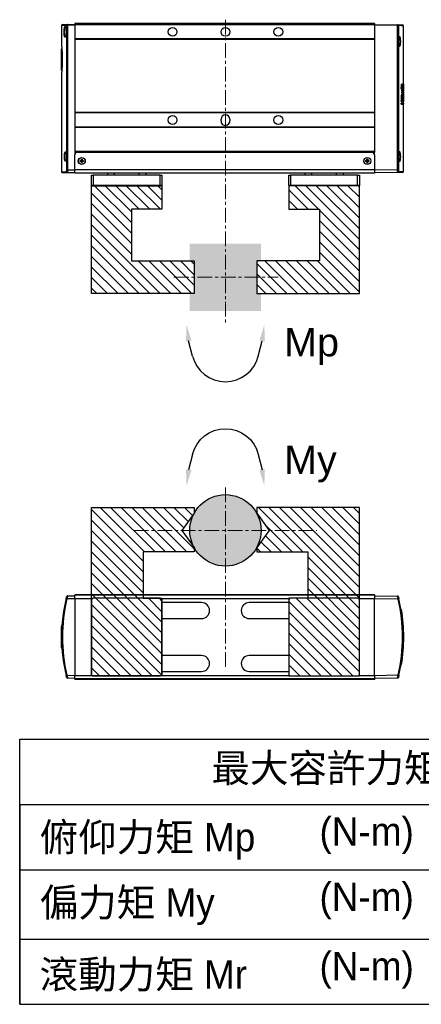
# Model space of a CAD drawing. Header units: inches. Extents: x 0 to 6721, y -3375 to 1330.
# Tile 34 of 196: x 2710 to 2881, y 377 to 796. Entities that reach past the tile are written whole.
import ezdxf

# ---------------------------------------------------------------- set-up
doc = ezdxf.new("R2010")
doc.units = ezdxf.units.IN
doc.header["$MEASUREMENT"] = 0
doc.linetypes.add('CENTER', pattern=[2, 1.25, -0.25, 0.25, -0.25])
doc.layers.add('5', color=7, linetype='Continuous')
for name, color, linetype, lineweight in [('AM_5', 3, 'Continuous', 15), ('AM_7', 4, 'CENTER', 15), ('AM_8', 1, 'Continuous', 15)]:
    doc.layers.add(name, color=color, linetype=linetype, lineweight=lineweight)
doc.styles.get("Standard").update_dxf_attribs({"font": 'arial.ttf'})
pattern_1 = [(315, (2966.5273, 1973.346), (2.245064, 2.245064), [])]
pattern_2 = [(315, (2973.5273, 1966.55), (2.245064, 2.245064), [])]

# ---------------------------------------------------------------- blocks, each defined once
blk = doc.blocks.new('CHS2B-S68_正')
at = {"color": 7, "linetype": 'Continuous', "lineweight": 25}
for p, q in [((1903.73, 6385.74), (1904.07, 6405.43)), ((1904.82, 6405.43), (1904.48, 6385.74)), ((1904.82, 6406.14), (2027.06, 6406.14)), ((2027.06, 6405.43), (1904.82, 6405.43)), ((1954.64, 6410.49), (1904.9, 6410.49)), ((1914.59, 6407.05), (1914.59, 6407.03)), ((1954.61, 6408.84), (1954.61, 6409.15)), ((1954.63, 6410.31), (1954.64, 6410.61)), ((1960.57, 6410.79), (1954.95, 6410.79)), ((1958.71, 6408.63), (1958.7, 6408.93)), ((1959.14, 6410.63), (1959.14, 6410.74)), ((1960.7, 6409.09), (1960.69, 6409.39)), ((1960.95, 6410.6), (1960.95, 6410.72)), ((1961.65, 6410.49), (1960.95, 6410.49)), ((1960.96, 6410.03), (1960.96, 6410.33)), ((1961.35, 6409.05), (1961.35, 6409.36)), ((1961.37, 6410.49), (1961.38, 6410.76)), ((1961.64, 6410.01), (1961.65, 6410.32)), ((1961.65, 6410.59), (1961.65, 6410.72)), ((1962.04, 6409.02), (1962.03, 6409.32)), ((1962.29, 6410.57), (1962.29, 6410.71)), ((1963.04, 6410.49), (1962.29, 6410.49)), ((1962.3, 6410), (1962.29, 6410.3)), ((1962.73, 6408.98), (1962.73, 6409.28)), ((1962.76, 6410.49), (1962.76, 6410.76)), ((1963.03, 6409.98), (1963.03, 6410.28)), ((1963.04, 6410.56), (1963.04, 6410.7)), ((1964.83, 6410.68), (1964.83, 6410.53)), ((1965.9, 6410.2), (1967.24, 6410.18)), ((1967.24, 6409.88), (1965.9, 6409.89)), ((1967.24, 6409.88), (1967.24, 6410.18)), ((1969.38, 6408.64), (1969.38, 6408.95)), ((1970.66, 6410.49), (1969.46, 6410.49)), ((1969.46, 6410.22), (1969.46, 6410.35)), ((1969.47, 6410.05), (1969.46, 6410.22)), ((1970.63, 6408.79), (1971.67, 6408.79)), ((1970.63, 6408.48), (1970.63, 6408.79)), ((1971.67, 6408.48), (1970.63, 6408.48)), ((1971.63, 6410.79), (1970.67, 6410.79)), ((2028.86, 6410.49), (1971.64, 6410.49)), ((1971.67, 6408.48), (1971.67, 6408.79)), ((2012.47, 6407.05), (2012.46, 6407.03)), ((2027.06, 6405.43), (2027.06, 6406.14)), ((2027.4, 6385.74), (2027.06, 6405.43)), ((2029.68, 6405.9), (2030.03, 6385.74)), ((1902.9, 6385.74), (1902.9, 6130.74)), ((1902.9, 6385.74), (1904.14, 6385.74)), ((1904.14, 6385.74), (1904.14, 6130.74)), ((1904.14, 6385.74), (1916.14, 6385.74)), ((1916.14, 6385.74), (1916.14, 6130.74)), ((1916.14, 6385.74), (1916.59, 6385.74)), ((1916.59, 6385.74), (1916.59, 6130.74)), ((1916.59, 6385.74), (1978.65, 6385.74)), ((1978.65, 6385.74), (1978.65, 6130.74)), ((1978.65, 6385.74), (1979.1, 6385.74)), ((1979.1, 6385.74), (1979.1, 6130.74)), ((1979.1, 6385.74), (1991.1, 6385.74)), ((1991.1, 6385.74), (1991.1, 6130.74)), ((1991.1, 6385.74), (1991.55, 6385.74)), ((1991.55, 6385.74), (1991.55, 6130.74)), ((1991.55, 6385.74), (2011.95, 6385.74)), ((2011.95, 6385.74), (2011.95, 6130.74)), ((2011.95, 6385.74), (2012.33, 6385.74)), ((2014.65, 6385.74), (2012.33, 6385.74)), ((2012.4, 6385.74), (2012.4, 6383.49)), ((2012.4, 6132.99), (2012.4, 6383.49)), ((2014.35, 6385.72), (2014.35, 6385.74)), ((2014.65, 6385.74), (2027.4, 6385.74)), ((2018.48, 6380.1), (2019.35, 6380.1)), ((2018.48, 6379.38), (2018.48, 6380.1)), ((2019.38, 6379.81), (2019.38, 6380.1)), ((2019.38, 6379.38), (2019.38, 6379.66)), ((2019.54, 6381.16), (2020.26, 6381.16)), ((2019.54, 6380.29), (2019.54, 6381.16)), ((2019.54, 6380.26), (2019.83, 6380.26)), ((2019.98, 6380.26), (2020.26, 6380.26)), ((2020.26, 6381.16), (2020.26, 6380.29)), ((2020.43, 6380.1), (2020.43, 6379.81)), ((2020.43, 6379.66), (2020.43, 6379.38)), ((2020.46, 6380.1), (2021.33, 6380.1)), ((2021.33, 6380.1), (2021.33, 6379.38)), ((2027.4, 6385.74), (2027.4, 6130.74)), ((2027.4, 6385.74), (2030.4, 6385.74)), ((2030.4, 6385.74), (2030.4, 6130.74)), ((2019.35, 6379.38), (2018.48, 6379.38)), ((2019.83, 6379.21), (2019.54, 6379.21)), ((2019.54, 6378.31), (2019.54, 6379.18)), ((2020.26, 6378.31), (2019.54, 6378.31)), ((2020.26, 6379.21), (2019.98, 6379.21)), ((2020.26, 6379.18), (2020.26, 6378.31)), ((2021.33, 6379.38), (2020.46, 6379.38)), ((2031.9, 6372.99), (2040.9, 6372.99)), ((2031.9, 6371.49), (2031.9, 6372.99)), ((2031.9, 6371.49), (2031.9, 6314.49)), ((2040.9, 6371.49), (2031.9, 6371.49)), ((2040.9, 6372.99), (2040.9, 6371.49)), ((2040.9, 6371.49), (2040.9, 6314.49)), ((2031.9, 6359.49), (2030.4, 6359.49)), ((2030.4, 6326.49), (2031.9, 6326.49)), ((2031.9, 6314.49), (2040.9, 6314.49)), ((2031.9, 6312.99), (2031.9, 6314.49)), ((2040.9, 6312.99), (2031.9, 6312.99)), ((2040.9, 6314.49), (2040.9, 6312.99)), ((1911.97, 6307.24), (1911.97, 6307.24)), ((1984.35, 6262.74), (1985.85, 6262.74)), ((1985.85, 6255.24), (1984.35, 6255.24)), ((1911.97, 6217.24), (1911.97, 6217.24)), ((1911.97, 6210.74), (1911.97, 6210.74)), ((2031.9, 6204.99), (2040.9, 6204.99)), ((2031.9, 6203.49), (2031.9, 6204.99)), ((2040.9, 6204.99), (2040.9, 6203.49)), ((2031.9, 6203.49), (2031.9, 6146.49)), ((2040.9, 6203.49), (2031.9, 6203.49)), ((2040.9, 6203.49), (2040.9, 6146.49)), ((2031.9, 6191.49), (2030.4, 6191.49)), ((2030.4, 6158.49), (2031.9, 6158.49)), ((2031.9, 6146.49), (2040.9, 6146.49)), ((2031.9, 6144.99), (2031.9, 6146.49)), ((2040.9, 6146.49), (2040.9, 6144.99)), ((2018.48, 6137.1), (2019.35, 6137.1)), ((2018.48, 6136.38), (2018.48, 6137.1)), ((2019.38, 6136.81), (2019.38, 6137.1)), ((2019.54, 6138.16), (2020.26, 6138.16)), ((2019.54, 6137.29), (2019.54, 6138.16)), ((2019.54, 6137.26), (2019.83, 6137.26)), ((2019.98, 6137.26), (2020.26, 6137.26)), ((2020.26, 6138.16), (2020.26, 6137.29)), ((2020.43, 6137.1), (2020.43, 6136.81)), ((2020.46, 6137.1), (2021.33, 6137.1)), ((2021.33, 6137.1), (2021.33, 6136.38)), ((2040.9, 6144.99), (2031.9, 6144.99)), ((1902.9, 6130.74), (1904.14, 6130.74)), ((1903.84, 6124.61), (1903.73, 6130.74)), ((1904.14, 6130.74), (1916.14, 6130.74)), ((1904.48, 6130.74), (1904.59, 6124.61)), ((1916.14, 6130.74), (1916.59, 6130.74)), ((1916.59, 6130.74), (1978.65, 6130.74)), ((1978.65, 6130.74), (1979.1, 6130.74)), ((1979.1, 6130.74), (1991.1, 6130.74)), ((1991.1, 6130.74), (1991.55, 6130.74)), ((1991.55, 6130.74), (2011.95, 6130.74)), ((2011.95, 6130.74), (2012.33, 6130.74)), ((2012.33, 6130.74), (2014.65, 6130.74)), ((2012.4, 6132.99), (2012.4, 6130.74)), ((2027.4, 6130.74), (2014.65, 6130.74)), ((2019.35, 6136.38), (2018.48, 6136.38)), ((2019.38, 6136.38), (2019.38, 6136.66)), ((2019.83, 6136.21), (2019.54, 6136.21)), ((2019.54, 6135.31), (2019.54, 6136.18)), ((2020.26, 6135.31), (2019.54, 6135.31)), ((2020.26, 6136.21), (2019.98, 6136.21)), ((2020.26, 6136.18), (2020.26, 6135.31)), ((2020.43, 6136.66), (2020.43, 6136.38)), ((2021.33, 6136.38), (2020.46, 6136.38)), ((2027.3, 6124.61), (2027.4, 6130.74)), ((2030.4, 6130.74), (2027.4, 6130.74)), ((2030.03, 6130.74), (2029.91, 6124.13)), ((2027.3, 6123.89), (1904.58, 6123.89)), ((1904.59, 6124.61), (2027.3, 6124.61)), ((1914.4, 6122.83), (1914.4, 6122.84)), ((2012.45, 6123.08), (2012.49, 6123.11)), ((2019.82, 6123.11), (2019.84, 6123.09)), ((2027.3, 6124.61), (2027.3, 6123.89)), ((1904.66, 6119.49), (1921.28, 6119.49)), ((1924.8, 6119.76), (1924.8, 6119.04)), ((1924.8, 6119.04), (1933.73, 6119.04)), ((1933.73, 6119.04), (1942.65, 6119.04)), ((1942.65, 6119.04), (1942.65, 6119.76)), ((1946.14, 6119.49), (2029.09, 6119.49))]:
    blk.add_line(p, q, dxfattribs=at)
at = {"color": 8, "linetype": 'Continuous', "lineweight": 25}
for p, q in [((2031.9, 6353.49), (2030.4, 6353.49)), ((2031.9, 6332.49), (2030.4, 6332.49)), ((2031.9, 6185.49), (2030.4, 6185.49)), ((2031.9, 6164.49), (2030.4, 6164.49))]:
    blk.add_line(p, q, dxfattribs=at)
at = {"color": 7, "linetype": 'Continuous', "lineweight": 25, "flags": 128}
for points in [[(1904.07, 6405.43), (1904.09, 6406.74), (1904.11, 6407.82), (1904.13, 6408.66), (1904.14, 6409.27), (1904.15, 6409.63), (1904.15, 6409.75)], [(1954.63, 6410.4), (1954.63, 6410.08), (1954.62, 6409.66), (1954.61, 6409.15)], [(1954.64, 6410.78), (1954.64, 6410.73), (1954.64, 6410.61)], [(1958.68, 6409.94), (1958.68, 6410.13), (1958.68, 6410.3)], [(1958.7, 6408.93), (1958.7, 6409.22), (1958.69, 6409.48)], [(1960.69, 6409.39), (1960.69, 6409.64), (1960.68, 6409.87)], [(1960.95, 6410.72), (1960.95, 6410.77), (1960.95, 6410.79)], [(1960.96, 6410.33), (1960.95, 6410.48), (1960.95, 6410.6)], [(1961.36, 6409.84), (1961.36, 6409.61), (1961.35, 6409.36)], [(1961.66, 6410.79), (1961.66, 6410.77), (1961.65, 6410.72)], [(1961.65, 6410.59), (1961.65, 6410.47), (1961.65, 6410.32)], [(1962.03, 6409.32), (1962.03, 6409.58), (1962.02, 6409.81)], [(1962.29, 6410.71), (1962.29, 6410.76), (1962.29, 6410.79)], [(1962.29, 6410.3), (1962.29, 6410.45), (1962.29, 6410.57)], [(1962.74, 6409.78), (1962.74, 6409.55), (1962.73, 6409.28)], [(1963.04, 6410.56), (1963.03, 6410.43), (1963.03, 6410.28)], [(1963.04, 6410.78), (1963.04, 6410.76), (1963.04, 6410.7)], [(1965.9, 6409.89), (1965.9, 6410.09), (1965.9, 6410.2)], [(1969.38, 6408.95), (1969.37, 6409.24), (1969.37, 6409.51)], [(1969.46, 6410.35), (1969.46, 6410.56), (1969.46, 6410.7)], [(1970.67, 6410.79), (1970.66, 6410.66), (1970.66, 6410.29), (1970.65, 6409.66), (1970.63, 6408.79)], [(1971.67, 6408.79), (1971.65, 6409.66), (1971.64, 6410.29), (1971.63, 6410.66), (1971.63, 6410.79)], [(2029.61, 6409.75), (2029.61, 6409.72), (2029.61, 6409.46), (2029.62, 6408.95), (2029.64, 6408.19), (2029.65, 6407.17), (2029.68, 6405.9)], [(1903.91, 6120.22), (1903.91, 6120.22), (1903.91, 6120.35), (1903.9, 6120.71), (1903.89, 6121.32), (1903.88, 6122.18), (1903.86, 6123.27), (1903.84, 6124.61)], [(2029.91, 6124.13), (2029.89, 6122.84), (2029.87, 6121.81), (2029.86, 6121.03), (2029.85, 6120.52), (2029.85, 6120.26), (2029.84, 6120.22)]]:
    blk.add_lwpolyline(points, dxfattribs=at)
at = {"color": 8, "linetype": 'Continuous', "lineweight": 25, "flags": 128}
for points in [[(1904.9, 6410.49), (1904.9, 6410.49), (1904.9, 6410.36), (1904.89, 6410), (1904.88, 6409.4), (1904.86, 6408.55), (1904.84, 6407.46), (1904.82, 6406.14)], [(2028.93, 6406.61), (2028.9, 6407.89), (2028.89, 6408.91), (2028.87, 6409.68), (2028.86, 6410.2), (2028.86, 6410.45), (2028.86, 6410.49)], [(1904.58, 6123.89), (1904.61, 6122.55), (1904.63, 6121.45), (1904.64, 6120.59), (1904.65, 6119.98), (1904.66, 6119.61), (1904.66, 6119.49)], [(2029.09, 6119.49), (2029.1, 6119.52), (2029.1, 6119.78), (2029.11, 6120.3), (2029.12, 6121.08), (2029.14, 6122.12), (2029.16, 6123.42)]]:
    blk.add_lwpolyline(points, dxfattribs=at)
at = {"color": 7, "linetype": 'Continuous', "lineweight": 25}
for centre, radius in [((2019.9, 6379.74), 3), ((2019.9, 6379.74), 2.85), ((1910.1, 6303.99), 3.75), ((1985.1, 6303.99), 3.75), ((1910.14, 6258.99), 3.75), ((1910.1, 6213.99), 3.75), ((1985.1, 6213.99), 3.75), ((2019.9, 6136.74), 3), ((2019.9, 6136.74), 2.85)]:
    blk.add_circle(centre, radius, dxfattribs=at)
for centre, radius, start, end in [((1904.9, 6409.74), 0.75, 90.55131, 179), ((2028.86, 6409.74), 0.75, 1, 90.33747), ((2028.94, 6405.87), 0.739, 1.81386, 90.85509), ((2014.65, 6383.49), 2.25, 90, 180), ((2019.9, 6379.74), 0.659, 123.10563, 146.89437), ((2019.9, 6379.74), 0.533, 171.61751, 188.38249), ((2019.9, 6379.74), 0.533, 137.53766, 171.61751), ((2019.9, 6379.74), 0.533, 188.38249, 222.46234), ((2019.9, 6379.74), 0.533, 132.46234, 137.53766), ((2019.9, 6379.74), 0.533, 98.38249, 132.46234), ((2019.9, 6379.74), 0.533, 81.61751, 98.38249), ((2019.9, 6379.74), 0.533, 47.53766, 81.61751), ((2019.9, 6379.74), 0.659, 33.10563, 56.89437), ((2019.9, 6379.74), 0.533, 42.46234, 47.53766), ((2019.9, 6379.74), 0.533, 8.38249, 42.46234), ((2019.9, 6379.74), 0.533, 317.53766, 351.61751), ((2019.9, 6379.74), 0.533, 351.61751, 8.38249), ((2019.9, 6379.74), 0.659, 213.10563, 236.89437), ((2019.9, 6379.74), 0.533, 222.46234, 227.53766), ((2019.9, 6379.74), 0.533, 227.53766, 261.61751), ((2019.9, 6379.74), 0.533, 261.61751, 278.38249), ((2019.9, 6379.74), 0.533, 278.38249, 312.46234), ((2019.9, 6379.74), 0.659, 303.10563, 326.89437), ((2019.9, 6379.74), 0.533, 312.46234, 317.53766), ((1984.35, 6258.99), 3.75, 90, 270), ((1985.85, 6258.99), 3.75, 270, 90), ((2019.9, 6136.74), 0.659, 123.10563, 146.89437), ((2019.9, 6136.74), 0.533, 137.53766, 171.61751), ((2019.9, 6136.74), 0.533, 132.46234, 137.53766), ((2019.9, 6136.74), 0.533, 98.38249, 132.46234), ((2019.9, 6136.74), 0.533, 81.61751, 98.38249), ((2019.9, 6136.74), 0.533, 47.53766, 81.61751), ((2019.9, 6136.74), 0.659, 33.10563, 56.89437), ((2019.9, 6136.74), 0.533, 42.46234, 47.53766), ((2019.9, 6136.74), 0.533, 8.38249, 42.46234), ((2014.65, 6132.99), 2.25, 180, 270), ((2019.9, 6136.74), 0.659, 213.10563, 236.89437), ((2019.9, 6136.74), 0.533, 171.61751, 188.38249), ((2019.9, 6136.74), 0.533, 188.38249, 222.46234), ((2019.9, 6136.74), 0.533, 222.46234, 227.53766), ((2019.9, 6136.74), 0.533, 227.53766, 261.61751), ((2019.9, 6136.74), 0.533, 261.61751, 278.38249), ((2019.9, 6136.74), 0.533, 278.38249, 312.46234), ((2019.9, 6136.74), 0.659, 303.10563, 326.89437), ((2019.9, 6136.74), 0.533, 312.46234, 317.53766), ((2019.9, 6136.74), 0.533, 317.53766, 351.61751), ((2019.9, 6136.74), 0.533, 351.61751, 8.38249), ((1904.66, 6120.24), 0.75, 181, 270.66412), ((2029.09, 6120.24), 0.75, 270.20758, 359), ((2029.17, 6124.16), 0.739, 269.13158, 358.17445)]:
    blk.add_arc(centre, radius, start, end, dxfattribs=at)
for centre, major_axis, ratio, start_param, end_param in [((1904.07, 6405.41), (0.542, 0.537), 0.965693, 5.50215, 6.417755), ((1881.62, 6273.24), (424.14, 2.82), 0.324235, 1.3859, 1.395693), ((1881.62, 6273.24), (423.21, 2.81), 0.324235, 1.385484, 1.395324), ((1930.67, 6273.24), (424.14, -2.82), 0.324235, 1.506879, 1.516428), ((1918.36, 6273.24), (427.63, 2.81), 0.321589, 1.468904, 1.478246), ((1918.36, 6273.24), (426.7, 2.81), 0.321589, 1.468673, 1.474041), ((1919.22, 6273.24), (427.63, -2.81), 0.321589, 1.475808, 1.480505), ((1892.21, 6273.24), (427.63, 2.81), 0.321589, 1.407849, 1.412585), ((1892.21, 6273.24), (426.7, 2.81), 0.321589, 1.407482, 1.412229), ((1940.33, 6273.24), (427.63, 2.81), 0.321589, 1.520442, 1.524679), ((1946.44, 6273.24), (427.63, -2.81), 0.321589, 1.538972, 1.543207), ((1968.41, 6273.24), (427.63, -2.81), 0.321589, 1.590362, 1.591246), ((1892.72, 6273.24), (423.81, 2.82), 0.324488, 1.404343, 1.405972), ((1892.72, 6273.24), (422.89, 2.81), 0.324488, 1.403968, 1.405626), ((1919.47, 6273.24), (423.81, -2.82), 0.324488, 1.472387, 1.473962), ((1961.52, 6273.24), (668.2, -2.56), 0.205816, 1.571382, 1.571801), ((1918.9, 6273.24), (422.89, 2.81), 0.324488, 1.465816, 1.467379), ((1940.67, 6273.24), (423.81, 2.82), 0.324488, 1.517603, 1.519099), ((1946.57, 6273.24), (423.81, -2.82), 0.324488, 1.535865, 1.537371), ((1918.9, 6273.24), (423.81, 2.82), 0.324488, 1.466053, 1.467589), ((1968.35, 6273.24), (423.81, -2.82), 0.324488, 1.587258, 1.588746), ((1891.98, 6273.24), (427.63, 2.81), 0.321589, 1.386677, 1.402449), ((1891.98, 6273.24), (426.7, 2.81), 0.321589, 1.386262, 1.402095), ((1918.99, 6273.24), (427.63, -2.81), 0.321589, 1.454828, 1.470414), ((1963.39, 6273.24), (427.63, 2.81), 0.321589, 1.569492, 1.570147), ((1918.5, 6273.24), (427.63, 2.81), 0.321589, 1.457613, 1.464363), ((1918.5, 6273.24), (426.7, 2.81), 0.321589, 1.457373, 1.464147), ((1968.22, 6273.24), (427.63, -2.81), 0.321589, 1.575209, 1.585024), ((1940.5, 6273.24), (423.81, 2.82), 0.324488, 1.5112, 1.515436), ((1946.57, 6273.24), (423.81, -2.82), 0.324488, 1.529869, 1.534101), ((1963.39, 6273.24), (427.63, 2.81), 0.321589, 1.554748, 1.56303), ((2019.84, 6379.74), (0.468, 0), 0.990116, 2.973204, 3.309981), ((2019.9, 6379.8), (0, -0.468), 0.990116, 2.973204, 3.309981), ((2019.97, 6379.74), (0.468, 0), 0.990116, 6.114797, 6.451574), ((2019.9, 6379.67), (0, -0.468), 0.990116, 6.114797, 6.451574), ((2019.9, 6136.8), (0, -0.468), 0.990116, 2.973204, 3.309981), ((2019.84, 6136.74), (0.468, 0), 0.990116, 2.973204, 3.309981), ((2019.9, 6136.67), (0, -0.468), 0.990116, 6.114797, 6.451574), ((2019.97, 6136.74), (0.468, 0), 0.990116, 6.114797, 6.451574), ((1903.83, 6124.62), (0.547, -0.533), 0.965693, 6.140815, 7.055493)]:
    blk.add_ellipse(centre, major_axis=major_axis, ratio=ratio, start_param=start_param, end_param=end_param, dxfattribs=at)
for points, knots in [([(1904.54, 6406.02), (1904.48, 6406), (1904.36, 6405.97), (1904.22, 6405.85), (1904.12, 6405.7), (1904.08, 6405.55), (1904.07, 6405.46), (1904.07, 6405.43)], [0, 0, 0, 0, 0.275905, 0.514367, 0.707625, 0.90156, 1, 1, 1, 1]), ([(1904.82, 6406.14), (1904.82, 6406.14), (1904.73, 6406.11), (1904.63, 6406.06), (1904.54, 6406.02)], [0, 0, 0, 0, 0.016693, 1, 1, 1, 1]), ([(1918.68, 6406.39), (1918.51, 6406.39), (1917.91, 6406.38), (1916.86, 6406.43), (1915.71, 6406.6), (1914.83, 6406.84), (1914.31, 6407.13), (1914.24, 6407.43), (1914.65, 6407.71), (1915.48, 6407.93), (1916.49, 6408.06), (1917.61, 6408.13), (1918.79, 6408.14), (1920.08, 6408.07), (1921.16, 6407.92), (1921.94, 6407.7), (1922.31, 6407.42), (1922.23, 6407.12), (1921.69, 6406.82), (1920.75, 6406.58), (1919.67, 6406.43), (1918.95, 6406.4), (1918.68, 6406.39)], [0, 0, 0, 0, 0.020191, 0.071776, 0.123439, 0.176176, 0.230394, 0.285744, 0.34135, 0.396331, 0.450239, 0.483718, 0.535875, 0.588037, 0.640374, 0.693383, 0.747382, 0.802391, 0.857982, 0.913296, 0.967419, 1, 1, 1, 1]), ([(1918.53, 6406.4), (1918.41, 6406.4), (1917.99, 6406.39), (1917.29, 6406.42), (1916.48, 6406.5), (1915.76, 6406.61), (1915.17, 6406.76), (1914.79, 6406.91), (1914.6, 6407.05), (1914.6, 6407.05), (1914.6, 6407.05)], [0, 0, 0, 0, 0.062714, 0.209631, 0.356369, 0.503423, 0.650596, 0.797229, 0.9181, 1, 1, 1, 1]), ([(1921.96, 6407.06), (1921.96, 6407.05), (1921.94, 6407.03), (1921.71, 6406.89), (1921.31, 6406.74), (1920.74, 6406.6), (1920.09, 6406.5), (1919.64, 6406.46), (1919.46, 6406.44)], [0, 0, 0, 0, 0.1399701, 0.3061019, 0.4832022, 0.6741167, 0.8705231, 1, 1, 1, 1]), ([(1954.95, 6410.79), (1954.9, 6410.79), (1954.73, 6410.79), (1954.66, 6410.79), (1954.64, 6410.78), (1954.64, 6410.78)], [0, 0, 0, 0, 0.228194, 0.898995, 1, 1, 1, 1]), ([(1954.64, 6410.61), (1954.73, 6410.59), (1954.9, 6410.54), (1955.63, 6410.48), (1956.39, 6410.45), (1956.87, 6410.43), (1956.98, 6410.43)], [0, 0, 0, 0, 0.301672, 0.604843, 0.907879, 1, 1, 1, 1]), ([(1969.46, 6410.7), (1969.34, 6410.71), (1969.11, 6410.74), (1968.32, 6410.76), (1967.6, 6410.77), (1967.24, 6410.77)], [0, 0, 0, 0, 0.3286729, 0.659844, 1, 1, 1, 1]), ([(1967.24, 6410.18), (1967.45, 6410.18), (1967.88, 6410.18), (1968.5, 6410.2), (1969.02, 6410.24), (1969.36, 6410.29), (1969.46, 6410.33), (1969.46, 6410.35), (1969.46, 6410.35)], [0, 0, 0, 0, 0.184679, 0.381528, 0.57865, 0.776545, 0.975185, 1, 1, 1, 1]), ([(1969.47, 6410.05), (1969.45, 6410.03), (1969.41, 6410), (1969.07, 6409.94), (1968.57, 6409.9), (1967.93, 6409.88), (1967.48, 6409.88), (1967.24, 6409.88)], [0, 0, 0, 0, 0.198572, 0.397593, 0.596414, 0.794533, 1, 1, 1, 1]), ([(2016.55, 6406.39), (2016.38, 6406.39), (2015.78, 6406.38), (2014.74, 6406.43), (2013.59, 6406.6), (2012.71, 6406.84), (2012.19, 6407.13), (2012.12, 6407.43), (2012.52, 6407.71), (2013.35, 6407.93), (2014.36, 6408.06), (2015.49, 6408.13), (2016.67, 6408.14), (2017.95, 6408.07), (2019.04, 6407.92), (2019.81, 6407.7), (2020.19, 6407.42), (2020.11, 6407.12), (2019.57, 6406.82), (2018.62, 6406.58), (2017.55, 6406.43), (2016.82, 6406.4), (2016.55, 6406.39)], [0, 0, 0, 0, 0.020191, 0.071776, 0.123439, 0.176176, 0.230395, 0.285745, 0.34135, 0.396331, 0.450239, 0.483719, 0.535875, 0.588038, 0.640374, 0.693383, 0.747382, 0.802391, 0.857982, 0.913296, 0.967419, 1, 1, 1, 1]), ([(2016.41, 6406.4), (2016.28, 6406.4), (2015.87, 6406.39), (2015.17, 6406.42), (2014.35, 6406.5), (2013.63, 6406.61), (2013.05, 6406.76), (2012.66, 6406.91), (2012.47, 6407.05), (2012.48, 6407.05), (2012.48, 6407.05)], [0, 0, 0, 0, 0.062714, 0.209631, 0.356369, 0.503423, 0.650596, 0.797229, 0.9181, 1, 1, 1, 1]), ([(2019.84, 6407.06), (2019.83, 6407.05), (2019.82, 6407.03), (2019.59, 6406.89), (2019.19, 6406.74), (2018.61, 6406.6), (2017.97, 6406.5), (2017.51, 6406.46), (2017.33, 6406.44)], [0, 0, 0, 0, 0.13997, 0.306101, 0.483201, 0.674116, 0.870522, 1, 1, 1, 1]), ([(2027.06, 6406.14), (2027.18, 6406.14), (2027.51, 6406.15), (2028.03, 6406.2), (2028.53, 6406.31), (2028.86, 6406.45), (2028.91, 6406.56), (2028.93, 6406.61)], [0, 0, 0, 0, 0.11913, 0.331214, 0.551236, 0.775556, 1, 1, 1, 1]), ([(2029.68, 6405.9), (2029.65, 6405.85), (2029.59, 6405.74), (2029.11, 6405.6), (2028.42, 6405.49), (2027.69, 6405.44), (2027.23, 6405.43), (2027.06, 6405.43)], [0, 0, 0, 0, 0.222193, 0.445297, 0.665738, 0.879604, 1, 1, 1, 1]), ([(2019.51, 6380.1), (2019.5, 6380.1), (2019.45, 6380.1), (2019.4, 6380.1), (2019.36, 6380.1), (2019.35, 6380.1)], [0, 0, 0, 0, 0.2084, 0.873928, 1, 1, 1, 1]), ([(2019.54, 6380.29), (2019.54, 6380.28), (2019.54, 6380.24), (2019.54, 6380.19), (2019.54, 6380.14), (2019.54, 6380.13)], [0, 0, 0, 0, 0.126072, 0.7916, 1, 1, 1, 1]), ([(2020.26, 6380.13), (2020.26, 6380.14), (2020.26, 6380.19), (2020.26, 6380.24), (2020.26, 6380.28), (2020.26, 6380.29)], [0, 0, 0, 0, 0.2084, 0.873928, 1, 1, 1, 1]), ([(2020.46, 6380.1), (2020.45, 6380.1), (2020.41, 6380.1), (2020.36, 6380.1), (2020.31, 6380.1), (2020.3, 6380.1)], [0, 0, 0, 0, 0.126072, 0.7916, 1, 1, 1, 1]), ([(2019.35, 6379.38), (2019.36, 6379.38), (2019.4, 6379.38), (2019.45, 6379.38), (2019.5, 6379.38), (2019.51, 6379.38)], [0, 0, 0, 0, 0.126072, 0.7916, 1, 1, 1, 1]), ([(2019.54, 6379.34), (2019.54, 6379.33), (2019.54, 6379.28), (2019.54, 6379.23), (2019.54, 6379.19), (2019.54, 6379.18)], [0, 0, 0, 0, 0.2084, 0.873928, 1, 1, 1, 1]), ([(2020.26, 6379.18), (2020.26, 6379.19), (2020.26, 6379.23), (2020.26, 6379.28), (2020.26, 6379.33), (2020.26, 6379.34)], [0, 0, 0, 0, 0.126072, 0.7916, 1, 1, 1, 1]), ([(2020.3, 6379.38), (2020.31, 6379.38), (2020.36, 6379.38), (2020.41, 6379.38), (2020.45, 6379.38), (2020.46, 6379.38)], [0, 0, 0, 0, 0.2084, 0.873928, 1, 1, 1, 1]), ([(2019.51, 6137.1), (2019.5, 6137.1), (2019.45, 6137.1), (2019.4, 6137.1), (2019.36, 6137.1), (2019.35, 6137.1)], [0, 0, 0, 0, 0.2084, 0.873928, 1, 1, 1, 1]), ([(2019.54, 6137.29), (2019.54, 6137.28), (2019.54, 6137.24), (2019.54, 6137.19), (2019.54, 6137.14), (2019.54, 6137.13)], [0, 0, 0, 0, 0.126072, 0.7916, 1, 1, 1, 1]), ([(2020.26, 6137.13), (2020.26, 6137.14), (2020.26, 6137.19), (2020.26, 6137.24), (2020.26, 6137.28), (2020.26, 6137.29)], [0, 0, 0, 0, 0.2084, 0.873928, 1, 1, 1, 1]), ([(2020.46, 6137.1), (2020.45, 6137.1), (2020.41, 6137.1), (2020.36, 6137.1), (2020.31, 6137.1), (2020.3, 6137.1)], [0, 0, 0, 0, 0.126072, 0.7916, 1, 1, 1, 1]), ([(2019.35, 6136.38), (2019.36, 6136.38), (2019.4, 6136.38), (2019.45, 6136.38), (2019.5, 6136.38), (2019.51, 6136.38)], [0, 0, 0, 0, 0.126072, 0.7916, 1, 1, 1, 1]), ([(2019.54, 6136.34), (2019.54, 6136.33), (2019.54, 6136.28), (2019.54, 6136.23), (2019.54, 6136.19), (2019.54, 6136.18)], [0, 0, 0, 0, 0.2084, 0.873928, 1, 1, 1, 1]), ([(2020.26, 6136.18), (2020.26, 6136.19), (2020.26, 6136.23), (2020.26, 6136.28), (2020.26, 6136.33), (2020.26, 6136.34)], [0, 0, 0, 0, 0.126072, 0.7916, 1, 1, 1, 1]), ([(2020.3, 6136.38), (2020.31, 6136.38), (2020.36, 6136.38), (2020.41, 6136.38), (2020.45, 6136.38), (2020.46, 6136.38)], [0, 0, 0, 0, 0.2084, 0.873928, 1, 1, 1, 1]), ([(1903.84, 6124.61), (1903.84, 6124.55), (1903.85, 6124.43), (1903.92, 6124.27), (1904.03, 6124.13), (1904.16, 6124.05), (1904.26, 6124.03), (1904.3, 6124.02)], [0, 0, 0, 0, 0.185933, 0.37215, 0.554287, 0.823253, 1, 1, 1, 1]), ([(1904.58, 6123.89), (1904.58, 6123.9), (1904.49, 6123.92), (1904.4, 6123.97), (1904.3, 6124.02)], [0, 0, 0, 0, 0.01673, 1, 1, 1, 1]), ([(1905.66, 6122.8), (1905.81, 6122.9), (1906.13, 6123.12), (1907.21, 6123.4), (1908.6, 6123.59), (1909.96, 6123.64), (1911.28, 6123.6), (1912.53, 6123.48), (1913.69, 6123.23), (1914.42, 6122.96), (1914.54, 6122.78), (1914.58, 6122.71)], [0, 0, 0, 0, 0.116175, 0.243202, 0.367661, 0.488579, 0.559823, 0.680464, 0.801091, 0.924197, 1, 1, 1, 1]), ([(1905.81, 6122.84), (1905.8, 6122.83), (1905.79, 6122.82), (1905.84, 6122.86), (1905.85, 6122.87)], [0, 0, 0, 0, 0.686485, 1, 1, 1, 1]), ([(2012.3, 6123.01), (2012.37, 6123.08), (2012.54, 6123.26), (2013.32, 6123.5), (2014.32, 6123.68), (2015.45, 6123.77), (2016.63, 6123.79), (2017.91, 6123.69), (2018.99, 6123.5), (2019.75, 6123.26), (2019.93, 6123.09), (2020.01, 6123.01)], [0, 0, 0, 0, 0.08956, 0.218529, 0.345285, 0.424255, 0.54355, 0.662852, 0.782935, 0.906062, 1, 1, 1, 1]), ([(2027.3, 6124.61), (2027.58, 6124.6), (2028.15, 6124.59), (2028.92, 6124.51), (2029.51, 6124.39), (2029.86, 6124.26), (2029.9, 6124.17), (2029.91, 6124.13)], [0, 0, 0, 0, 0.206517, 0.412321, 0.619898, 0.833333, 1, 1, 1, 1]), ([(2029.16, 6123.42), (2029.15, 6123.46), (2029.12, 6123.55), (2028.88, 6123.68), (2028.46, 6123.8), (2027.91, 6123.88), (2027.5, 6123.89), (2027.3, 6123.89)], [0, 0, 0, 0, 0.168422, 0.383397, 0.591102, 0.795618, 1, 1, 1, 1]), ([(1921.28, 6119.49), (1921.28, 6119.49), (1921.24, 6119.48), (1921.43, 6119.5), (1921.94, 6119.55), (1922.82, 6119.62), (1923.98, 6119.71), (1925.44, 6119.81), (1927.12, 6119.9), (1929.01, 6119.98), (1931.02, 6120.03), (1933.12, 6120.06), (1935.21, 6120.05), (1937.28, 6120.01), (1939.23, 6119.95), (1941.04, 6119.86), (1942.63, 6119.77), (1943.99, 6119.67), (1945.16, 6119.58), (1945.89, 6119.51), (1946.2, 6119.48), (1946.15, 6119.49), (1946.14, 6119.49)], [0, 0, 0, 0, 0.002468, 0.055194, 0.109442, 0.162146, 0.216363, 0.26924, 0.323642, 0.376604, 0.431112, 0.483941, 0.538317, 0.591025, 0.645264, 0.69808, 0.752422, 0.805433, 0.859981, 0.930392, 0.983104, 1, 1, 1, 1])]:
    blk.add_open_spline(points, degree=3, knots=knots, dxfattribs=at)
at = {"color": 8, "linetype": 'Continuous', "lineweight": 25}
for points, knots in [([(1921.91, 6407.03), (1921.93, 6407.07), (1921.98, 6407.2), (1921.65, 6407.41), (1920.95, 6407.63), (1919.94, 6407.78), (1918.76, 6407.85), (1917.66, 6407.84), (1916.62, 6407.77), (1915.68, 6407.65), (1914.94, 6407.42), (1914.58, 6407.21), (1914.63, 6407.07), (1914.64, 6407.04)], [0, 0, 0, 0, 0.035913, 0.144381, 0.250812, 0.355855, 0.460528, 0.565183, 0.632365, 0.740559, 0.850946, 0.962639, 1, 1, 1, 1]), ([(2019.79, 6407.03), (2019.8, 6407.07), (2019.86, 6407.2), (2019.52, 6407.41), (2018.83, 6407.63), (2017.82, 6407.78), (2016.63, 6407.85), (2015.54, 6407.84), (2014.5, 6407.77), (2013.56, 6407.65), (2012.81, 6407.42), (2012.46, 6407.21), (2012.51, 6407.07), (2012.52, 6407.04)], [0, 0, 0, 0, 0.0359127, 0.1443809, 0.2508123, 0.3558554, 0.4605278, 0.565183, 0.6323649, 0.7405587, 0.8509457, 0.9626392, 1, 1, 1, 1]), ([(1909.62, 6121.65), (1909.61, 6121.65), (1909.09, 6121.66), (1908.08, 6121.71), (1906.82, 6121.87), (1905.9, 6122.12), (1905.49, 6122.42), (1905.42, 6122.67), (1905.64, 6122.79), (1905.66, 6122.8)], [0, 0, 0, 0, 0.0050743, 0.1966198, 0.3887699, 0.5830887, 0.7807483, 0.9820158, 1, 1, 1, 1]), ([(1905.86, 6122.83), (1905.85, 6122.8), (1905.79, 6122.64), (1906.2, 6122.41), (1907.03, 6122.17), (1908.22, 6121.99), (1909.17, 6121.96), (1909.66, 6121.94)], [0, 0, 0, 0, 0.082499, 0.314873, 0.543252, 0.769047, 1, 1, 1, 1]), ([(1914.58, 6122.71), (1914.63, 6122.66), (1914.8, 6122.5), (1914.53, 6122.24), (1913.79, 6121.96), (1912.6, 6121.76), (1911.15, 6121.65), (1910.13, 6121.65), (1909.62, 6121.65)], [0, 0, 0, 0, 0.0753281, 0.2659983, 0.4554974, 0.6417527, 0.8244831, 1, 1, 1, 1]), ([(1909.66, 6121.94), (1910.12, 6121.94), (1911.08, 6121.94), (1912.44, 6122.05), (1913.54, 6122.25), (1914.28, 6122.52), (1914.36, 6122.74), (1914.39, 6122.85)], [0, 0, 0, 0, 0.190851, 0.389547, 0.592089, 0.798205, 1, 1, 1, 1]), ([(2016.57, 6121.98), (2016.41, 6121.98), (2015.82, 6121.98), (2014.78, 6122.01), (2013.61, 6122.14), (2012.71, 6122.34), (2012.21, 6122.61), (2012.07, 6122.84), (2012.25, 6122.98), (2012.3, 6123.01)], [0, 0, 0, 0, 0.060288, 0.233776, 0.407346, 0.58275, 0.761334, 0.943596, 1, 1, 1, 1]), ([(2012.51, 6123.08), (2012.51, 6123.02), (2012.52, 6122.86), (2012.98, 6122.63), (2013.8, 6122.43), (2014.89, 6122.3), (2015.85, 6122.26), (2016.39, 6122.27), (2016.53, 6122.27)], [0, 0, 0, 0, 0.125143, 0.330486, 0.532071, 0.731477, 0.930753, 1, 1, 1, 1]), ([(2016.53, 6122.27), (2016.8, 6122.28), (2017.48, 6122.31), (2018.1, 6122.38), (2018.76, 6122.49), (2019.33, 6122.64), (2019.8, 6122.87), (2019.79, 6123.03), (2019.79, 6123.09)], [0, 0, 0, 0, 0.150898, 0.382541, 0.384136, 0.62249, 0.864613, 1, 1, 1, 1]), ([(2020.01, 6123.01), (2020.05, 6122.99), (2020.23, 6122.86), (2020.11, 6122.62), (2019.61, 6122.35), (2018.67, 6122.14), (2017.59, 6122.02), (2016.86, 6121.99), (2016.57, 6121.98)], [0, 0, 0, 0, 0.052596, 0.259771, 0.46695, 0.671012, 0.870746, 1, 1, 1, 1])]:
    blk.add_open_spline(points, degree=3, knots=knots, dxfattribs=at)
blk = doc.blocks.new('CHS2B-S68_上')
at = {"color": 7, "linetype": 'Continuous', "lineweight": 25}
for p, q in [((2173.16, 6385.74), (2173.5, 6405.43)), ((2175.04, 6406.39), (2175.04, 6406.39)), ((2176.13, 6405.9), (2175.78, 6385.74)), ((2184.95, 6408.48), (2184.96, 6408.79)), ((2195.43, 6410.18), (2195.43, 6410.18)), ((2209.29, 6410.78), (2209.29, 6410.79)), ((2231.68, 6408.79), (2231.68, 6408.79)), ((2231.71, 6408.48), (2231.7, 6408.79)), ((2233.64, 6408.13), (2233.64, 6408.13)), ((2240.88, 6385.74), (2240.53, 6405.9)), ((2243.16, 6405.43), (2243.51, 6385.74)), ((2172.33, 6385.74), (2172.33, 6130.74)), ((2172.33, 6385.74), (2172.78, 6385.74)), ((2172.78, 6385.74), (2172.78, 6130.74)), ((2172.78, 6385.74), (2175.78, 6385.74)), ((2240.88, 6385.74), (2175.78, 6385.74)), ((2240.88, 6385.74), (2243.88, 6385.74)), ((2243.88, 6385.74), (2243.88, 6130.74)), ((2243.88, 6385.74), (2244.33, 6385.74)), ((2244.18, 6382.59), (2243.88, 6382.59)), ((2244.18, 6382.59), (2244.18, 6376.89)), ((2244.33, 6385.74), (2244.33, 6130.74)), ((2175.33, 6371.49), (2175.33, 6314.49)), ((2239.83, 6372.99), (2176.83, 6372.99)), ((2241.33, 6314.49), (2241.33, 6371.49)), ((2243.88, 6376.89), (2244.18, 6376.89)), ((2176.83, 6312.99), (2239.83, 6312.99)), ((2179.08, 6312.99), (2179.08, 6279.24)), ((2192.58, 6279.24), (2192.58, 6312.99)), ((2224.08, 6312.99), (2224.08, 6279.24)), ((2237.58, 6279.24), (2237.58, 6312.99)), ((2179.08, 6238.74), (2179.08, 6204.99)), ((2192.58, 6204.99), (2192.58, 6238.74)), ((2224.08, 6238.74), (2224.08, 6204.99)), ((2237.58, 6204.99), (2237.58, 6238.74)), ((2239.83, 6204.99), (2176.83, 6204.99)), ((2175.33, 6203.49), (2175.33, 6146.49)), ((2241.33, 6146.49), (2241.33, 6203.49)), ((2172.78, 6139.59), (2172.48, 6139.59)), ((2172.48, 6133.89), (2172.48, 6139.59)), ((2176.83, 6144.99), (2239.83, 6144.99)), ((2244.18, 6139.59), (2243.88, 6139.59)), ((2244.18, 6139.59), (2244.18, 6133.89)), ((2172.33, 6130.74), (2172.78, 6130.74)), ((2172.48, 6133.89), (2172.78, 6133.89)), ((2175.78, 6130.74), (2172.78, 6130.74)), ((2173.26, 6124.61), (2173.16, 6130.74)), ((2175.78, 6130.74), (2175.9, 6124.13)), ((2175.78, 6130.74), (2240.88, 6130.74)), ((2240.77, 6124.13), (2240.88, 6130.74)), ((2243.88, 6130.74), (2240.88, 6130.74)), ((2243.51, 6130.74), (2243.4, 6124.61)), ((2243.88, 6133.89), (2244.18, 6133.89)), ((2243.88, 6130.74), (2244.33, 6130.74)), ((2182.28, 6121.98), (2182.28, 6121.98)), ((2242.38, 6123.78), (2242.38, 6123.78)), ((2199.41, 6119.78), (2199.41, 6119.04)), ((2199.41, 6119.04), (2217.26, 6119.04)), ((2217.26, 6119.04), (2217.26, 6119.78))]:
    blk.add_line(p, q, dxfattribs=at)
at = {"color": 8, "linetype": 'Continuous', "lineweight": 25}
for p, q in [((2175.78, 6385.74), (2175.78, 6372.56)), ((2240.88, 6372.56), (2240.88, 6385.74)), ((2175.78, 6313.42), (2175.78, 6204.56)), ((2240.88, 6204.56), (2240.88, 6313.42)), ((2175.78, 6145.42), (2175.78, 6130.74)), ((2240.88, 6130.74), (2240.88, 6145.42))]:
    blk.add_line(p, q, dxfattribs=at)
at = {"color": 7, "linetype": 'Continuous', "lineweight": 25}
for centre, radius, start, end in [((2174.25, 6405.41), 0.75, 104.45862, 179), ((2208.33, 6273.24), 137.25, 103.64388, 104.45862), ((2208.33, 6273.24), 137.25, 76.35612, 103.64388), ((2132.83, 6395.57), 44.52, 13.40929, 14.35818), ((2208.33, 6273.25), 136.5, 76.35612, 103.64388), ((2208.33, 6273.24), 137.55, 80.21734, 99.78266), ((2283.84, 6395.57), 44.52, 165.64182, 166.59071), ((2208.33, 6273.24), 137.25, 75.54138, 76.35612), ((2242.41, 6405.41), 0.75, 1, 75.54138), ((2176.83, 6371.49), 1.5, 90, 180), ((2239.83, 6371.49), 1.5, 0, 90), ((2176.83, 6314.49), 1.5, 180, 270), ((2239.83, 6314.49), 1.5, 270, 0), ((2185.83, 6279.24), 6.75, 180, 0), ((2230.83, 6279.24), 6.75, 180, 0), ((2185.83, 6238.74), 6.75, 0, 180), ((2230.83, 6238.74), 6.75, 0, 180), ((2176.83, 6203.49), 1.5, 90, 180), ((2239.83, 6203.49), 1.5, 0, 90), ((2176.83, 6146.49), 1.5, 180, 270), ((2239.83, 6146.49), 1.5, 270, 0), ((2174.01, 6124.62), 0.75, 181, 255.43874), ((2208.33, 6256.74), 137.25, 255.43874, 256.25388), ((2208.33, 6256.78), 137.25, 255.44909, 284.55091), ((2133.01, 6134.44), 44.11, 345.53335, 346.49106), ((2208.33, 6256.74), 137.25, 256.25388, 283.74612), ((2208.33, 6256.72), 136.5, 256.25388, 283.74612), ((2283.66, 6134.44), 44.11, 193.50894, 194.46665), ((2208.33, 6256.74), 137.25, 283.74612, 284.56126), ((2242.65, 6124.62), 0.75, 284.56126, 359)]:
    blk.add_arc(centre, radius, start, end, dxfattribs=at)
for points, knots in [([(2176.13, 6405.9), (2175.83, 6405.85), (2175.22, 6405.74), (2174.41, 6405.6), (2173.82, 6405.49), (2173.54, 6405.44), (2173.51, 6405.43), (2173.5, 6405.43)], [0, 0, 0, 0, 0.222193, 0.445297, 0.665738, 0.879604, 1, 1, 1, 1]), ([(2174.06, 6406.14), (2174.07, 6406.14), (2174.09, 6406.15), (2174.3, 6406.2), (2174.72, 6406.31), (2175.3, 6406.45), (2175.74, 6406.56), (2175.96, 6406.61)], [0, 0, 0, 0, 0.11913, 0.331214, 0.551236, 0.775556, 1, 1, 1, 1]), ([(2243.16, 6405.43), (2243.14, 6405.43), (2243.08, 6405.45), (2242.65, 6405.53), (2242.02, 6405.64), (2241.27, 6405.77), (2240.76, 6405.86), (2240.53, 6405.9)], [0, 0, 0, 0, 0.206625, 0.412542, 0.62021, 0.833664, 1, 1, 1, 1]), ([(2240.71, 6406.61), (2240.87, 6406.57), (2241.24, 6406.48), (2241.78, 6406.35), (2242.23, 6406.23), (2242.54, 6406.15), (2242.58, 6406.14), (2242.6, 6406.14)], [0, 0, 0, 0, 0.168071, 0.383049, 0.590845, 0.795491, 1, 1, 1, 1]), ([(2173.26, 6124.61), (2173.29, 6124.6), (2173.35, 6124.59), (2173.77, 6124.51), (2174.41, 6124.39), (2175.15, 6124.26), (2175.67, 6124.17), (2175.9, 6124.13)], [0, 0, 0, 0, 0.206517, 0.412321, 0.619898, 0.833333, 1, 1, 1, 1]), ([(2175.72, 6123.42), (2175.55, 6123.46), (2175.18, 6123.55), (2174.65, 6123.68), (2174.19, 6123.8), (2173.88, 6123.88), (2173.84, 6123.89), (2173.82, 6123.89)], [0, 0, 0, 0, 0.168422, 0.383397, 0.591102, 0.795618, 1, 1, 1, 1]), ([(2240.77, 6124.13), (2241.07, 6124.18), (2241.68, 6124.29), (2242.49, 6124.43), (2243.08, 6124.54), (2243.36, 6124.6), (2243.39, 6124.61), (2243.4, 6124.61)], [0, 0, 0, 0, 0.222304, 0.445534, 0.666058, 0.879911, 1, 1, 1, 1]), ([(2242.84, 6123.89), (2242.83, 6123.89), (2242.81, 6123.89), (2242.61, 6123.83), (2242.18, 6123.73), (2241.6, 6123.58), (2241.16, 6123.47), (2240.94, 6123.42)], [0, 0, 0, 0, 0.11881, 0.330867, 0.550965, 0.775422, 1, 1, 1, 1])]:
    blk.add_open_spline(points, degree=3, knots=knots, dxfattribs=at)
blk = doc.blocks.new('23WTEDS')
at = {"color": 3}
for p, q in [((-393.38, 1250.24), (-399.96, 1251.91)), ((-393.38, 1222.26), (-399.96, 1220.59))]:
    blk.add_line(p, q, dxfattribs=at)
blk.add_arc((-396.93, 1236.25), 14.44, 284.2426, 75.7574, dxfattribs=at)
at = {"layer": 'AM_5', "linetype": 'Continuous'}
for points in [[(-399.68, 1253.03), (-399.98, 1250.72), (-406.77, 1252.8)], [(-399.68, 1219.47), (-399.98, 1221.78), (-406.77, 1219.7)]]:
    blk.add_trace(points, dxfattribs=at)

msp = doc.modelspace()

# ---------------------------------------------------------------- hatches: boundary and pattern name
h = msp.add_hatch()
h.set_pattern_fill('ANSI31', color=32, angle=-90, style=0)
h.set_pattern_definition(pattern_1)
h.paths.add_polyline_path([(2784.015, 679.568), (2784.015, 693.443), (2757.31, 693.443), (2757.31, 715.467), (2770.31, 715.467), (2770.31, 725.467), (2740.31, 725.467), (2740.31, 679.568)])
h = msp.add_hatch()
h.set_pattern_fill('ANSI31', color=32, angle=-90, style=0)
h.set_pattern_definition(pattern_1)
h.paths.add_polyline_path([(2810.605, 679.568), (2810.605, 693.443), (2837.31, 693.443), (2837.31, 715.467), (2824.31, 715.467), (2824.31, 725.467), (2854.31, 725.467), (2854.31, 679.568)])
h = msp.add_hatch()
h.set_pattern_fill('ANSI31', color=32, angle=-90, style=0)
h.set_pattern_definition(pattern_2)
h.paths.add_polyline_path([(2770.31, 517.061), (2770.31, 550.061), (2762.31, 550.061), (2762.31, 569.762), (2784.015, 569.762), (2784.015, 571.571), (2778.758, 578.917), (2784.015, 586.263), (2784.015, 588.643), (2740.31, 588.643), (2740.31, 517.061)])
h = msp.add_hatch()
h.set_pattern_fill('ANSI31', color=32, angle=-90, style=0)
h.set_pattern_definition(pattern_2)
h.paths.add_polyline_path([(2824.31, 550.061), (2824.31, 517.061), (2854.31, 517.061), (2854.31, 588.643), (2810.605, 588.643), (2810.605, 586.263), (2815.863, 578.917), (2810.605, 571.571), (2810.605, 569.762), (2832.31, 569.762), (2832.31, 550.061)])
at = {"layer": 'AM_8'}
msp.add_hatch(color=256, dxfattribs=at).paths.add_polyline_path([(2812.499, 693.443), (2812.499, 700.811), (2782.121, 700.811), (2782.121, 693.443), (2784.015, 693.443), (2784.015, 679.568), (2782.121, 679.568), (2782.121, 672.2), (2812.499, 672.2), (2812.499, 679.568), (2810.605, 679.568), (2810.605, 693.443)])
h = msp.add_hatch(color=256, dxfattribs=at)
edge = h.paths.add_edge_path()
edge.add_arc((2797.31, 578.917), 15.189, -78.54084, 263.89015)
edge.add_arc((2797.31, 578.917), 15.189, 263.89015, 281.45916)
h = msp.add_hatch(color=256, dxfattribs=at)
edge = h.paths.add_edge_path()
edge.add_arc((2797.31, 578.917), 15.189, -83.89015, 258.54084, ccw=False)
edge.add_arc((2797.31, 578.917), 15.189, -101.45916, -83.89015, ccw=False)

# ---------------------------------------------------------------- linework, layer by layer
at = {"color": 32}
msp.add_line((2810.605, 693.443), (2810.605, 679.568), dxfattribs=at)
msp.add_line((2784.019, 586.268), (2784.019, 586.268))
for points in [[(2740.31, 679.568), (2740.31, 725.467), (2770.31, 725.467), (2770.31, 715.467), (2757.31, 715.467), (2757.31, 693.443), (2784.015, 693.443), (2784.015, 679.568)], [(2854.31, 679.568), (2854.31, 725.467), (2824.31, 725.467), (2824.31, 715.467), (2837.31, 715.467), (2837.31, 693.443), (2810.605, 693.443), (2810.605, 679.568)], [(2784.015, 571.571), (2784.015, 569.762), (2762.31, 569.762), (2762.31, 550.061), (2770.31, 550.061), (2770.31, 517.061), (2740.31, 517.061), (2740.31, 588.643), (2784.015, 588.643), (2784.015, 586.263), (2778.758, 578.917)], [(2832.31, 550.061), (2824.31, 550.061), (2824.31, 517.061), (2854.31, 517.061), (2854.31, 588.643), (2810.605, 588.643), (2810.605, 586.263), (2815.863, 578.917), (2810.605, 571.571), (2810.605, 569.762), (2832.31, 569.762)]]:
    msp.add_lwpolyline(points, close=True, dxfattribs=at)
at = {"color": 1}
msp.add_circle((2797.31, 578.917), 15.189, dxfattribs=at)
msp.add_circle((2797.31, 578.917), 15.189, dxfattribs=at)
at = {"layer": '5', "color": 3}
for p, q in [((2709.748, 377.423), (2709.748, 490.18)), ((2709.748, 490.18), (2971.883, 490.18)), ((2709.748, 462.418), (2971.883, 462.418)), ((2709.748, 462.418), (2971.883, 462.418)), ((2709.748, 462.418), (2709.748, 377.423)), ((2709.748, 434.657), (2971.883, 434.657)), ((2709.748, 405.184), (2971.883, 405.184)), ((2709.748, 405.184), (2971.883, 405.184)), ((2709.748, 377.423), (2971.883, 377.423))]:
    msp.add_line(p, q, dxfattribs=at)
at = {"layer": 'AM_7', "ltscale": 5}
for p, q in [((2797.31, 796.032), (2797.31, 667.106)), ((2775.419, 686.506), (2819.74, 686.506)), ((2797.31, 597.106), (2797.31, 520.448)), ((2758.382, 578.917), (2836.238, 578.917))]:
    msp.add_line(p, q, dxfattribs=at)

# ---------------------------------------------------------------- block references
at = {"xscale": 0.5, "yscale": 0.5, "zscale": 0.5, "rotation": 270}
msp.add_blockref('CHS2B-S68_正', (-332.183, 1745.919), dxfattribs=at)
at = {"rotation": 270}
msp.add_blockref('23WTEDS', (1561.06, 259.606), dxfattribs=at)
at = {"xscale": -1, "rotation": 270}
msp.add_blockref('23WTEDS', (1561.06, 1004.606), dxfattribs=at)
at = {"color": 32, "xscale": 0.5, "yscale": 0.5, "zscale": 0.5, "rotation": 270}
msp.add_blockref('CHS2B-S68_上', (-332.183, 1637.726), dxfattribs=at)

# ---------------------------------------------------------------- texts
at = {"color": 2, "char_height": 12.0155, "attachment_point": 4}
for s, insert, width in [('Mp', (2822.31, 657.106), 32.14207), ('My', (2822.31, 607.106), 27.07152)]:
    msp.add_mtext(s, dxfattribs=dict(at, insert=insert, width=width))
at = {"char_height": 12.0155, "attachment_point": 4}
for s, insert, width in [('{\\fPMingLiU|b0|i0|c136|p18;最大容許力矩}', (2791.363, 477.189), 240.623), ('{\\fPMingLiU|b0|i0|c136|p18;俯仰力矩 Mp}', (2718.264, 446.673), 394.34013), ('{\\fPMingLiU|b0|i0|c136|p18;(N-m)}', (2837.338, 449.108), 240.623), ('{\\fPMingLiU|b0|i0|c136|p18;(N-m)}', (2837.338, 421.347), 240.623), ('{\\fPMingLiU|b0|i0|c136|p18;偏力矩 My}', (2718.264, 418.912), 394.34013), ('{\\fPMingLiU|b0|i0|c136|p18;(N-m)}', (2837.338, 391.874), 240.623), ('{\\fPMingLiU|b0|i0|c136|p18;滾動力矩 Mr}', (2718.264, 389.439), 394.34013)]:
    msp.add_mtext(s, dxfattribs=dict(at, insert=insert, width=width))

doc.saveas('drawing.dxf')
